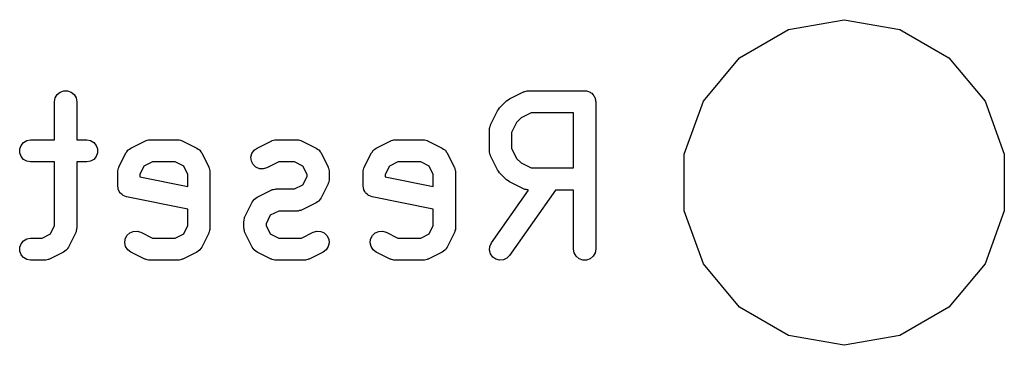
# Model space of a CAD drawing. Extents: x 57 to 266, y -122 to -64.
# Tile 5 of 6: x 238.04 to 251.41, y -87.93 to -83.52. Entities that reach past the tile are written whole.
import ezdxf

# ---------------------------------------------------------------- set-up
doc = ezdxf.new("R2010")
doc.units = 0
doc.header["$MEASUREMENT"] = 0
doc.layers.add('BLACK', color=7, linetype='CONTINUOUS')

msp = doc.modelspace()

# ---------------------------------------------------------------- linework, layer by layer
at = {"layer": 'Black'}
for p, q in [((248.482, -83.6498), (249.237, -83.5166)), ((249.237, -83.5166), (249.993, -83.6498)), ((247.818, -84.0333), (248.482, -83.6498)), ((249.993, -83.6498), (250.657, -84.0333)), ((247.325, -84.6208), (247.818, -84.0333)), ((250.657, -84.0333), (251.15, -84.6208)), ((238.55, -84.5333), (238.59, -84.4999)), ((238.59, -84.4999), (238.639, -84.482)), ((238.639, -84.482), (238.691, -84.482)), ((238.691, -84.482), (238.74, -84.4999)), ((238.74, -84.4999), (238.78, -84.5333)), ((244.693, -84.5908), (244.884, -84.4956)), ((244.884, -84.4956), (244.892, -84.4931)), ((244.892, -84.4931), (244.9, -84.4888)), ((244.9, -84.4888), (244.917, -84.4858)), ((244.917, -84.4858), (244.934, -84.4807)), ((244.934, -84.4807), (244.942, -84.4813)), ((244.942, -84.4813), (244.951, -84.4798)), ((244.951, -84.4798), (245.713, -84.4798)), ((245.713, -84.4798), (245.726, -84.482)), ((245.726, -84.482), (245.739, -84.482)), ((245.739, -84.482), (245.751, -84.4865)), ((245.751, -84.4865), (245.764, -84.4888)), ((245.764, -84.4888), (245.775, -84.4954)), ((245.775, -84.4954), (245.788, -84.4999)), ((245.788, -84.4999), (245.798, -84.5083)), ((238.515, -84.6298), (238.524, -84.5785)), ((238.515, -85.1464), (238.515, -84.6298)), ((238.524, -84.5785), (238.55, -84.5333)), ((238.78, -84.5333), (238.806, -84.5785)), ((238.806, -84.5785), (238.815, -84.6298)), ((238.815, -84.6298), (238.815, -85.1464)), ((244.559, -84.7142), (244.654, -84.6189)), ((244.654, -84.6189), (244.674, -84.6051)), ((244.674, -84.6051), (244.693, -84.5908)), ((245.798, -84.5083), (245.809, -84.5149)), ((245.809, -84.5149), (245.818, -84.5249)), ((245.818, -84.5249), (245.828, -84.5333)), ((245.828, -84.5333), (245.834, -84.5447)), ((245.834, -84.5447), (245.843, -84.5548)), ((245.843, -84.5548), (245.847, -84.5671)), ((245.847, -84.5671), (245.854, -84.5785)), ((245.854, -84.5785), (245.856, -84.5914)), ((245.856, -84.5914), (245.861, -84.6037)), ((245.861, -84.6037), (245.861, -84.6168)), ((245.861, -84.6168), (245.863, -84.6298)), ((245.863, -84.6298), (245.863, -86.6298)), ((247.063, -85.3415), (247.325, -84.6208)), ((251.15, -84.6208), (251.412, -85.3415)), ((244.436, -84.9436), (244.531, -84.7532)), ((244.531, -84.7532), (244.545, -84.7339)), ((244.545, -84.7339), (244.559, -84.7142)), ((244.849, -84.8483), (244.788, -84.9091)), ((244.986, -84.7798), (244.849, -84.8483)), ((245.563, -84.7798), (244.986, -84.7798)), ((245.563, -85.5274), (245.563, -84.7798)), ((244.42, -85.0107), (244.421, -85.0022)), ((244.42, -85.2964), (244.42, -85.0107)), ((244.421, -84.9936), (244.426, -84.9767)), ((244.421, -85.0022), (244.421, -84.9936)), ((244.426, -84.9767), (244.429, -84.9594)), ((244.429, -84.9594), (244.433, -84.9519)), ((244.433, -84.9519), (244.436, -84.9436)), ((244.788, -84.9091), (244.72, -85.0461)), ((238.093, -85.1815), (238.138, -85.1555)), ((238.138, -85.1555), (238.189, -85.1464)), ((238.189, -85.1464), (238.515, -85.1464)), ((238.815, -85.1464), (238.951, -85.1464)), ((238.951, -85.1464), (239.002, -85.1555)), ((239.002, -85.1555), (239.047, -85.1815)), ((239.55, -85.2575), (239.741, -85.1623)), ((239.741, -85.1623), (239.749, -85.1598)), ((239.749, -85.1598), (239.757, -85.1555)), ((239.757, -85.1555), (239.774, -85.1524)), ((239.774, -85.1524), (239.791, -85.1474)), ((239.791, -85.1474), (239.8, -85.1479)), ((239.8, -85.1479), (239.808, -85.1464)), ((239.808, -85.1464), (240.189, -85.1464)), ((240.189, -85.1464), (240.198, -85.1479)), ((240.198, -85.1479), (240.206, -85.1474)), ((240.206, -85.1474), (240.223, -85.1524)), ((240.223, -85.1524), (240.24, -85.1555)), ((240.24, -85.1555), (240.248, -85.1598)), ((240.248, -85.1598), (240.256, -85.1623)), ((240.256, -85.1623), (240.447, -85.2575)), ((241.265, -85.2575), (241.455, -85.1623)), ((241.455, -85.1623), (241.464, -85.1598)), ((241.464, -85.1598), (241.471, -85.1555)), ((241.471, -85.1555), (241.488, -85.1524)), ((241.488, -85.1524), (241.505, -85.1474)), ((241.505, -85.1474), (241.514, -85.1479)), ((241.514, -85.1479), (241.522, -85.1464)), ((241.522, -85.1464), (241.808, -85.1464)), ((241.808, -85.1464), (241.817, -85.1479)), ((241.817, -85.1479), (241.825, -85.1474)), ((241.825, -85.1474), (241.842, -85.1524)), ((241.842, -85.1524), (241.859, -85.1555)), ((241.859, -85.1555), (241.867, -85.1598)), ((241.867, -85.1598), (241.875, -85.1623)), ((241.875, -85.1623), (242.066, -85.2575)), ((242.884, -85.2575), (243.074, -85.1623)), ((243.074, -85.1623), (243.083, -85.1598)), ((243.083, -85.1598), (243.09, -85.1555)), ((243.09, -85.1555), (243.107, -85.1524)), ((243.107, -85.1524), (243.124, -85.1474)), ((243.124, -85.1474), (243.133, -85.1479)), ((243.133, -85.1479), (243.141, -85.1464)), ((243.141, -85.1464), (243.522, -85.1464)), ((243.522, -85.1464), (243.531, -85.1479)), ((243.531, -85.1479), (243.539, -85.1474)), ((243.539, -85.1474), (243.556, -85.1524)), ((243.556, -85.1524), (243.574, -85.1555)), ((243.574, -85.1555), (243.581, -85.1598)), ((243.581, -85.1598), (243.589, -85.1623)), ((243.589, -85.1623), (243.78, -85.2575)), ((244.72, -85.0461), (244.72, -85.261)), ((238.041, -85.2704), (238.059, -85.2214)), ((238.041, -85.3225), (238.041, -85.2704)), ((238.059, -85.2214), (238.093, -85.1815)), ((239.047, -85.1815), (239.081, -85.2214)), ((239.081, -85.2214), (239.099, -85.2704)), ((239.099, -85.2704), (239.099, -85.3225)), ((239.483, -85.3246), (239.497, -85.3069)), ((239.497, -85.3069), (239.509, -85.2885)), ((239.509, -85.2885), (239.512, -85.2861)), ((239.512, -85.2861), (239.514, -85.2827)), ((239.514, -85.2827), (239.533, -85.2706)), ((239.533, -85.2706), (239.55, -85.2575)), ((240.447, -85.2575), (240.464, -85.2706)), ((240.464, -85.2706), (240.483, -85.2827)), ((240.483, -85.2827), (240.485, -85.2861)), ((240.485, -85.2861), (240.488, -85.2885)), ((240.488, -85.2885), (240.501, -85.3069)), ((240.501, -85.3069), (240.514, -85.3246)), ((241.194, -85.332), (241.223, -85.2885)), ((241.223, -85.2885), (241.265, -85.2575)), ((242.066, -85.2575), (242.083, -85.2706)), ((242.083, -85.2706), (242.102, -85.2827)), ((242.102, -85.2827), (242.104, -85.2861)), ((242.104, -85.2861), (242.107, -85.2885)), ((242.107, -85.2885), (242.12, -85.3069)), ((242.12, -85.3069), (242.133, -85.3246)), ((242.817, -85.3246), (242.83, -85.3069)), ((242.83, -85.3069), (242.842, -85.2885)), ((242.842, -85.2885), (242.845, -85.2861)), ((242.845, -85.2861), (242.848, -85.2827)), ((242.848, -85.2827), (242.866, -85.2706)), ((242.866, -85.2706), (242.884, -85.2575)), ((243.78, -85.2575), (243.798, -85.2706)), ((243.798, -85.2706), (243.816, -85.2827)), ((243.816, -85.2827), (243.818, -85.2861)), ((243.818, -85.2861), (243.822, -85.2885)), ((243.822, -85.2885), (243.834, -85.3069)), ((243.834, -85.3069), (243.847, -85.3246)), ((244.421, -85.3049), (244.42, -85.2964)), ((244.421, -85.3136), (244.421, -85.3049)), ((244.72, -85.261), (244.788, -85.3981)), ((238.059, -85.3714), (238.041, -85.3225)), ((238.093, -85.4113), (238.059, -85.3714)), ((238.138, -85.4374), (238.093, -85.4113)), ((238.189, -85.4464), (238.138, -85.4374)), ((239.002, -85.4374), (238.951, -85.4464)), ((239.047, -85.4113), (239.002, -85.4374)), ((239.081, -85.3714), (239.047, -85.4113)), ((239.099, -85.3225), (239.081, -85.3714)), ((239.388, -85.5151), (239.483, -85.3246)), ((240.514, -85.3246), (240.609, -85.5151)), ((241.182, -85.3827), (241.194, -85.332)), ((241.188, -85.4344), (241.182, -85.3827)), ((241.211, -85.481), (241.188, -85.4344)), ((242.133, -85.3246), (242.228, -85.5151)), ((242.721, -85.5151), (242.817, -85.3246)), ((243.847, -85.3246), (243.942, -85.5151)), ((244.426, -85.3304), (244.421, -85.3136)), ((244.429, -85.3477), (244.426, -85.3304)), ((244.433, -85.3552), (244.429, -85.3477)), ((244.436, -85.3635), (244.433, -85.3552)), ((244.531, -85.554), (244.436, -85.3635)), ((244.788, -85.3981), (244.849, -85.4589)), ((247.063, -86.1085), (247.063, -85.3415)), ((251.412, -85.3415), (251.412, -86.1085)), ((238.515, -85.4464), (238.189, -85.4464)), ((238.515, -86.3086), (238.515, -85.4464)), ((238.951, -85.4464), (238.815, -85.4464)), ((238.815, -85.4464), (238.815, -86.344)), ((239.372, -85.5821), (239.374, -85.5736)), ((239.373, -85.565), (239.378, -85.5481)), ((239.374, -85.5736), (239.373, -85.565)), ((239.378, -85.5481), (239.381, -85.5308)), ((239.381, -85.5308), (239.386, -85.5233)), ((239.386, -85.5233), (239.388, -85.5151)), ((239.729, -85.5035), (239.672, -85.6176)), ((239.843, -85.4464), (239.729, -85.5035)), ((240.154, -85.4464), (239.843, -85.4464)), ((240.268, -85.5035), (240.154, -85.4464)), ((240.325, -85.6176), (240.268, -85.5035)), ((240.609, -85.5151), (240.611, -85.5233)), ((240.611, -85.5233), (240.616, -85.5308)), ((240.616, -85.5308), (240.619, -85.5481)), ((240.619, -85.5481), (240.624, -85.565)), ((240.624, -85.565), (240.623, -85.5736)), ((240.623, -85.5736), (240.625, -85.5821)), ((241.249, -85.5168), (241.211, -85.481)), ((241.297, -85.5376), (241.249, -85.5168)), ((241.349, -85.5407), (241.297, -85.5376)), ((241.399, -85.5258), (241.349, -85.5407)), ((241.558, -85.4464), (241.399, -85.5258)), ((241.773, -85.4464), (241.558, -85.4464)), ((241.887, -85.5035), (241.773, -85.4464)), ((241.944, -85.6176), (241.887, -85.5035)), ((242.228, -85.5151), (242.23, -85.5233)), ((242.23, -85.5233), (242.235, -85.5308)), ((242.235, -85.5308), (242.238, -85.5481)), ((242.238, -85.5481), (242.243, -85.565)), ((242.243, -85.565), (242.242, -85.5736)), ((242.242, -85.5736), (242.244, -85.5821)), ((242.706, -85.5821), (242.707, -85.5736)), ((242.707, -85.565), (242.712, -85.5481)), ((242.707, -85.5736), (242.707, -85.565)), ((242.712, -85.5481), (242.715, -85.5308)), ((242.715, -85.5308), (242.719, -85.5233)), ((242.719, -85.5233), (242.721, -85.5151)), ((243.063, -85.5035), (243.006, -85.6176)), ((243.177, -85.4464), (243.063, -85.5035)), ((243.487, -85.4464), (243.177, -85.4464)), ((243.601, -85.5035), (243.487, -85.4464)), ((243.658, -85.6176), (243.601, -85.5035)), ((243.942, -85.5151), (243.945, -85.5233)), ((243.945, -85.5233), (243.949, -85.5308)), ((243.949, -85.5308), (243.952, -85.5481)), ((243.952, -85.5481), (243.957, -85.565)), ((243.957, -85.565), (243.957, -85.5736)), ((243.957, -85.5736), (243.958, -85.5821)), ((244.545, -85.5733), (244.531, -85.554)), ((244.559, -85.593), (244.545, -85.5733)), ((244.849, -85.4589), (244.986, -85.5274)), ((244.986, -85.5274), (245.563, -85.5274)), ((239.372, -85.7726), (239.372, -85.5821)), ((239.672, -85.6176), (239.672, -85.6496)), ((239.672, -85.6496), (240.325, -85.7801)), ((240.325, -85.7801), (240.325, -85.6176)), ((240.625, -85.5821), (240.625, -86.344)), ((241.887, -85.7561), (241.944, -85.642)), ((241.944, -85.642), (241.944, -85.6176)), ((242.243, -85.6945), (242.238, -85.7114)), ((242.244, -85.6774), (242.242, -85.6859)), ((242.242, -85.6859), (242.243, -85.6945)), ((242.244, -85.5821), (242.244, -85.6774)), ((242.706, -85.7726), (242.706, -85.5821)), ((243.006, -85.6176), (243.006, -85.6496)), ((243.006, -85.6496), (243.658, -85.7801)), ((243.658, -85.7801), (243.658, -85.6176)), ((243.958, -85.5821), (243.958, -86.344)), ((244.654, -85.6882), (244.559, -85.593)), ((244.674, -85.702), (244.654, -85.6882)), ((244.693, -85.7163), (244.674, -85.702)), ((239.377, -85.7966), (239.372, -85.7726)), ((239.38, -85.8207), (239.377, -85.7966)), ((239.381, -85.8222), (239.38, -85.8207)), ((239.381, -85.8239), (239.381, -85.8222)), ((239.394, -85.845), (239.381, -85.8239)), ((241.265, -85.9242), (241.455, -85.8289)), ((241.455, -85.8289), (241.464, -85.8265)), ((241.464, -85.8265), (241.471, -85.8221)), ((241.471, -85.8221), (241.488, -85.8191)), ((241.488, -85.8191), (241.505, -85.8141)), ((241.505, -85.8141), (241.514, -85.8146)), ((241.514, -85.8146), (241.522, -85.8131)), ((241.522, -85.8131), (241.773, -85.8131)), ((241.773, -85.8131), (241.887, -85.7561)), ((242.228, -85.7445), (242.133, -85.9349)), ((242.23, -85.7362), (242.228, -85.7445)), ((242.235, -85.7287), (242.23, -85.7362)), ((242.238, -85.7114), (242.235, -85.7287)), ((242.71, -85.7966), (242.706, -85.7726)), ((242.714, -85.8207), (242.71, -85.7966)), ((242.714, -85.8222), (242.714, -85.8207)), ((242.715, -85.8239), (242.714, -85.8222)), ((242.727, -85.845), (242.715, -85.8239)), ((244.447, -86.5437), (244.949, -85.827)), ((244.884, -85.8115), (244.693, -85.7163)), ((245.315, -85.8274), (244.693, -86.7158)), ((244.892, -85.814), (244.884, -85.8115)), ((244.9, -85.8183), (244.892, -85.814)), ((244.917, -85.8214), (244.9, -85.8183)), ((244.934, -85.8264), (244.917, -85.8214)), ((244.942, -85.8259), (244.934, -85.8264)), ((244.949, -85.827), (244.942, -85.8259)), ((245.563, -85.8274), (245.315, -85.8274)), ((245.563, -86.6298), (245.563, -85.8274)), ((239.405, -85.8664), (239.394, -85.845)), ((239.407, -85.8675), (239.405, -85.8664)), ((239.407, -85.869), (239.407, -85.8675)), ((239.426, -85.8847), (239.407, -85.869)), ((239.444, -85.9008), (239.426, -85.8847)), ((239.446, -85.9014), (239.444, -85.9008)), ((239.447, -85.9025), (239.446, -85.9014)), ((239.47, -85.9109), (239.447, -85.9025)), ((239.493, -85.9197), (239.47, -85.9109)), ((240.325, -86.0861), (239.493, -85.9197)), ((241.198, -85.9913), (241.211, -85.9736)), ((241.211, -85.9736), (241.223, -85.9552)), ((241.223, -85.9552), (241.226, -85.9527)), ((241.226, -85.9527), (241.229, -85.9494)), ((241.229, -85.9494), (241.247, -85.9373)), ((241.247, -85.9373), (241.265, -85.9242)), ((242.104, -85.9735), (242.102, -85.9768)), ((242.107, -85.971), (242.104, -85.9735)), ((242.12, -85.9526), (242.107, -85.971)), ((242.133, -85.9349), (242.12, -85.9526)), ((242.739, -85.8664), (242.727, -85.845)), ((242.74, -85.8675), (242.739, -85.8664)), ((242.741, -85.869), (242.74, -85.8675)), ((242.759, -85.8847), (242.741, -85.869)), ((242.778, -85.9008), (242.759, -85.8847)), ((242.779, -85.9014), (242.778, -85.9008)), ((242.781, -85.9025), (242.779, -85.9014)), ((242.804, -85.9109), (242.781, -85.9025)), ((242.826, -85.9197), (242.804, -85.9109)), ((243.658, -86.0861), (242.826, -85.9197)), ((240.325, -86.3086), (240.325, -86.0861)), ((241.102, -86.1817), (241.198, -85.9913)), ((241.842, -86.1071), (241.825, -86.1121)), ((241.859, -86.104), (241.842, -86.1071)), ((241.867, -86.0997), (241.859, -86.104)), ((241.875, -86.0973), (241.867, -86.0997)), ((242.066, -86.002), (241.875, -86.0973)), ((242.083, -85.9889), (242.066, -86.002)), ((242.102, -85.9768), (242.083, -85.9889)), ((243.658, -86.3086), (243.658, -86.0861)), ((247.325, -86.8292), (247.063, -86.1085)), ((251.412, -86.1085), (251.15, -86.8292)), ((241.087, -86.2488), (241.088, -86.2403)), ((241.088, -86.2317), (241.093, -86.2148)), ((241.088, -86.2403), (241.088, -86.2317)), ((241.093, -86.2148), (241.096, -86.1975)), ((241.096, -86.1975), (241.1, -86.19)), ((241.1, -86.19), (241.102, -86.1817)), ((241.444, -86.1701), (241.387, -86.2842)), ((241.558, -86.1131), (241.444, -86.1701)), ((241.808, -86.1131), (241.558, -86.1131)), ((241.817, -86.1116), (241.808, -86.1131)), ((241.825, -86.1121), (241.817, -86.1116)), ((238.458, -86.4227), (238.515, -86.3086)), ((238.814, -86.3612), (238.809, -86.378)), ((238.815, -86.344), (238.814, -86.3526)), ((238.814, -86.3526), (238.814, -86.3612)), ((240.268, -86.4227), (240.325, -86.3086)), ((240.624, -86.3612), (240.619, -86.378)), ((240.625, -86.344), (240.623, -86.3526)), ((240.623, -86.3526), (240.624, -86.3612)), ((241.087, -86.344), (241.087, -86.2488)), ((241.088, -86.3526), (241.087, -86.344)), ((241.088, -86.3612), (241.088, -86.3526)), ((241.093, -86.378), (241.088, -86.3612)), ((241.387, -86.2842), (241.387, -86.3086)), ((241.387, -86.3086), (241.444, -86.4227)), ((243.601, -86.4227), (243.658, -86.3086)), ((243.957, -86.3612), (243.952, -86.378)), ((243.958, -86.344), (243.957, -86.3526)), ((243.957, -86.3526), (243.957, -86.3612)), ((238.093, -86.5149), (238.138, -86.4888)), ((238.138, -86.4888), (238.189, -86.4798)), ((238.189, -86.4798), (238.344, -86.4798)), ((238.344, -86.4798), (238.458, -86.4227)), ((238.799, -86.4111), (238.704, -86.6016)), ((238.802, -86.4028), (238.799, -86.4111)), ((238.806, -86.3954), (238.802, -86.4028)), ((238.809, -86.378), (238.806, -86.3954)), ((239.468, -86.5435), (239.474, -86.4918)), ((239.474, -86.4918), (239.497, -86.4452)), ((239.497, -86.4452), (239.535, -86.4093)), ((239.535, -86.4093), (239.583, -86.3886)), ((239.583, -86.3886), (239.635, -86.3855)), ((239.635, -86.3855), (239.685, -86.4004)), ((239.685, -86.4004), (239.843, -86.4798)), ((239.843, -86.4798), (240.154, -86.4798)), ((240.154, -86.4798), (240.268, -86.4227)), ((240.609, -86.4111), (240.514, -86.6016)), ((240.611, -86.4028), (240.609, -86.4111)), ((240.616, -86.3954), (240.611, -86.4028)), ((240.619, -86.378), (240.616, -86.3954)), ((241.096, -86.3954), (241.093, -86.378)), ((241.1, -86.4028), (241.096, -86.3954)), ((241.102, -86.4111), (241.1, -86.4028)), ((241.198, -86.6016), (241.102, -86.4111)), ((241.444, -86.4227), (241.558, -86.4798)), ((241.558, -86.4798), (241.868, -86.4798)), ((241.868, -86.4798), (242.027, -86.4004)), ((242.027, -86.4004), (242.077, -86.3855)), ((242.077, -86.3855), (242.129, -86.3886)), ((242.129, -86.3886), (242.176, -86.4093)), ((242.176, -86.4093), (242.214, -86.4452)), ((242.214, -86.4452), (242.238, -86.4918)), ((242.238, -86.4918), (242.243, -86.5435)), ((242.801, -86.5435), (242.807, -86.4918)), ((242.807, -86.4918), (242.83, -86.4452)), ((242.83, -86.4452), (242.868, -86.4093)), ((242.868, -86.4093), (242.916, -86.3886)), ((242.916, -86.3886), (242.968, -86.3855)), ((242.968, -86.3855), (243.018, -86.4004)), ((243.018, -86.4004), (243.177, -86.4798)), ((243.177, -86.4798), (243.487, -86.4798)), ((243.487, -86.4798), (243.601, -86.4227)), ((243.942, -86.4111), (243.847, -86.6016)), ((243.945, -86.4028), (243.942, -86.4111)), ((243.949, -86.3954), (243.945, -86.4028)), ((243.952, -86.378), (243.949, -86.3954)), ((238.041, -86.6037), (238.059, -86.5548)), ((238.041, -86.6558), (238.041, -86.6037)), ((238.059, -86.5548), (238.093, -86.5149)), ((238.673, -86.6434), (238.655, -86.6556)), ((238.676, -86.6401), (238.673, -86.6434)), ((238.679, -86.6377), (238.676, -86.6401)), ((238.691, -86.6193), (238.679, -86.6377)), ((238.704, -86.6016), (238.691, -86.6193)), ((239.48, -86.5942), (239.468, -86.5435)), ((239.509, -86.6377), (239.48, -86.5942)), ((239.55, -86.6687), (239.509, -86.6377)), ((240.483, -86.6434), (240.464, -86.6556)), ((240.485, -86.6401), (240.483, -86.6434)), ((240.488, -86.6377), (240.485, -86.6401)), ((240.501, -86.6193), (240.488, -86.6377)), ((240.514, -86.6016), (240.501, -86.6193)), ((241.211, -86.6193), (241.198, -86.6016)), ((241.223, -86.6377), (241.211, -86.6193)), ((241.226, -86.6401), (241.223, -86.6377)), ((241.229, -86.6434), (241.226, -86.6401)), ((241.247, -86.6556), (241.229, -86.6434)), ((242.203, -86.6377), (242.161, -86.6687)), ((242.231, -86.5942), (242.203, -86.6377)), ((242.243, -86.5435), (242.231, -86.5942)), ((242.813, -86.5942), (242.801, -86.5435)), ((242.842, -86.6377), (242.813, -86.5942)), ((242.884, -86.6687), (242.842, -86.6377)), ((243.816, -86.6434), (243.798, -86.6556)), ((243.818, -86.6401), (243.816, -86.6434)), ((243.822, -86.6377), (243.818, -86.6401)), ((243.834, -86.6193), (243.822, -86.6377)), ((243.847, -86.6016), (243.834, -86.6193)), ((244.421, -86.6429), (244.425, -86.591)), ((244.434, -86.6932), (244.421, -86.6429)), ((244.425, -86.591), (244.447, -86.5437)), ((245.572, -86.6811), (245.563, -86.6298)), ((245.863, -86.6298), (245.854, -86.6811)), ((238.059, -86.7048), (238.041, -86.6558)), ((238.093, -86.7447), (238.059, -86.7048)), ((238.138, -86.7707), (238.093, -86.7447)), ((238.189, -86.7798), (238.138, -86.7707)), ((238.413, -86.7738), (238.397, -86.7788)), ((238.431, -86.7707), (238.413, -86.7738)), ((238.438, -86.7664), (238.431, -86.7707)), ((238.447, -86.7639), (238.438, -86.7664)), ((238.637, -86.6687), (238.447, -86.7639)), ((238.655, -86.6556), (238.637, -86.6687)), ((239.741, -86.7639), (239.55, -86.6687)), ((239.749, -86.7664), (239.741, -86.7639)), ((239.757, -86.7707), (239.749, -86.7664)), ((239.774, -86.7738), (239.757, -86.7707)), ((239.791, -86.7788), (239.774, -86.7738)), ((240.223, -86.7738), (240.206, -86.7788)), ((240.24, -86.7707), (240.223, -86.7738)), ((240.248, -86.7664), (240.24, -86.7707)), ((240.256, -86.7639), (240.248, -86.7664)), ((240.447, -86.6687), (240.256, -86.7639)), ((240.464, -86.6556), (240.447, -86.6687)), ((241.265, -86.6687), (241.247, -86.6556)), ((241.455, -86.7639), (241.265, -86.6687)), ((241.464, -86.7664), (241.455, -86.7639)), ((241.471, -86.7707), (241.464, -86.7664)), ((241.488, -86.7738), (241.471, -86.7707)), ((241.505, -86.7788), (241.488, -86.7738)), ((241.937, -86.7738), (241.92, -86.7788)), ((241.955, -86.7707), (241.937, -86.7738)), ((241.962, -86.7664), (241.955, -86.7707)), ((241.97, -86.7639), (241.962, -86.7664)), ((242.161, -86.6687), (241.97, -86.7639)), ((243.074, -86.7639), (242.884, -86.6687)), ((243.083, -86.7664), (243.074, -86.7639)), ((243.09, -86.7707), (243.083, -86.7664)), ((243.107, -86.7738), (243.09, -86.7707)), ((243.124, -86.7788), (243.107, -86.7738)), ((243.556, -86.7738), (243.539, -86.7788)), ((243.574, -86.7707), (243.556, -86.7738)), ((243.581, -86.7664), (243.574, -86.7707)), ((243.589, -86.7639), (243.581, -86.7664)), ((243.78, -86.6687), (243.589, -86.7639)), ((243.798, -86.6556), (243.78, -86.6687)), ((244.464, -86.7358), (244.434, -86.6932)), ((244.507, -86.7657), (244.464, -86.7358)), ((244.557, -86.7792), (244.507, -86.7657)), ((244.609, -86.7746), (244.557, -86.7792)), ((244.656, -86.7526), (244.609, -86.7746)), ((244.693, -86.7158), (244.656, -86.7526)), ((245.598, -86.7262), (245.572, -86.6811)), ((245.638, -86.7597), (245.598, -86.7262)), ((245.687, -86.7775), (245.638, -86.7597)), ((245.739, -86.7775), (245.687, -86.7775)), ((245.788, -86.7597), (245.739, -86.7775)), ((245.828, -86.7262), (245.788, -86.7597)), ((245.854, -86.6811), (245.828, -86.7262)), ((238.379, -86.7798), (238.189, -86.7798)), ((238.388, -86.7783), (238.379, -86.7798)), ((238.397, -86.7788), (238.388, -86.7783)), ((239.8, -86.7783), (239.791, -86.7788)), ((239.808, -86.7798), (239.8, -86.7783)), ((240.189, -86.7798), (239.808, -86.7798)), ((240.198, -86.7783), (240.189, -86.7798)), ((240.206, -86.7788), (240.198, -86.7783)), ((241.514, -86.7783), (241.505, -86.7788)), ((241.522, -86.7798), (241.514, -86.7783)), ((241.903, -86.7798), (241.522, -86.7798)), ((241.912, -86.7783), (241.903, -86.7798)), ((241.92, -86.7788), (241.912, -86.7783)), ((243.133, -86.7783), (243.124, -86.7788)), ((243.141, -86.7798), (243.133, -86.7783)), ((243.522, -86.7798), (243.141, -86.7798)), ((243.531, -86.7783), (243.522, -86.7798)), ((243.539, -86.7788), (243.531, -86.7783)), ((247.818, -87.4167), (247.325, -86.8292)), ((251.15, -86.8292), (250.657, -87.4167)), ((248.482, -87.8002), (247.818, -87.4167)), ((250.657, -87.4167), (249.993, -87.8002)), ((249.237, -87.9334), (248.482, -87.8002)), ((249.993, -87.8002), (249.237, -87.9334))]:
    msp.add_line(p, q, dxfattribs=at)

doc.saveas('drawing.dxf')
